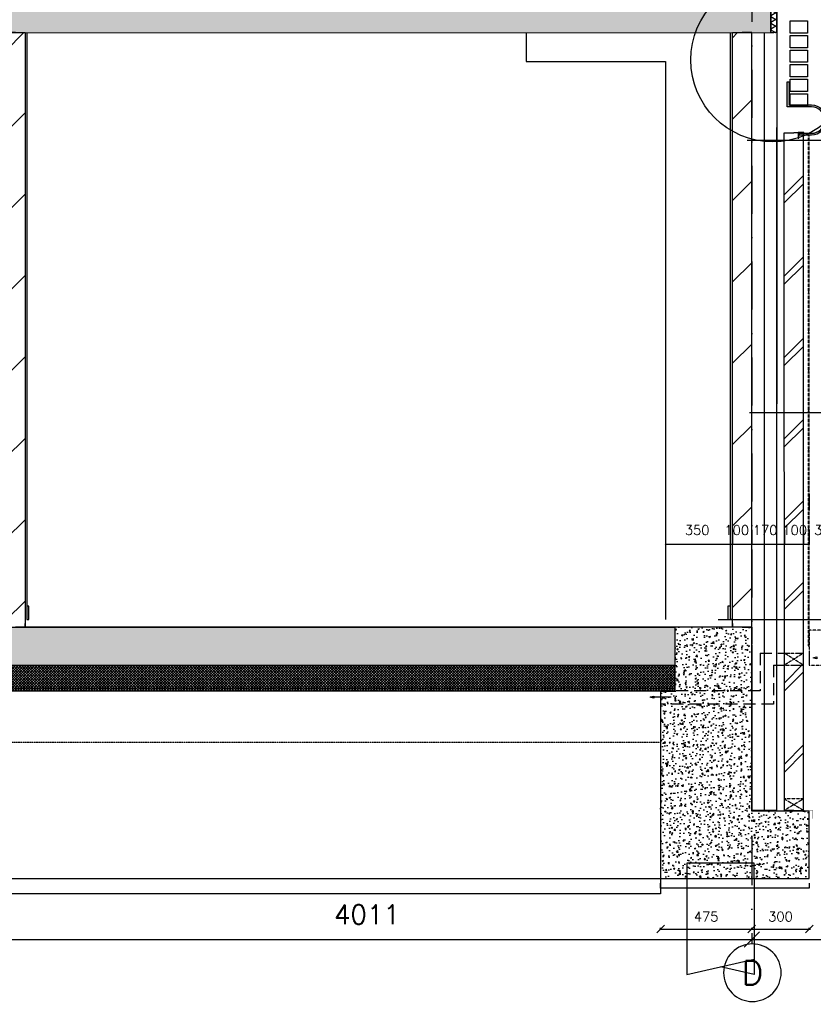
# Model space of a CAD drawing. Extents: x 0 to 297174, y -27731 to 163980.
# Tile 116 of 152: x 189905 to 194041, y 90440 to 95573. Entities that reach past the tile are written whole.
import ezdxf
from ezdxf.enums import TextEntityAlignment as Align

# ---------------------------------------------------------------- set-up
doc = ezdxf.new("R2010")
doc.units = 0
doc.header["$LTSCALE"] = 5
doc.header["$MEASUREMENT"] = 0
doc.header["$PDMODE"] = 3
doc.header["$PDSIZE"] = 0.1
for name, pattern in [('DASHDOT', [1, 0.5, -0.25, 0, -0.25]), ('DASHED', [0.75, 0.5, -0.25]), ('DD1', [2.66667, 1.66667, -0.5, 0, -0.5]), ('HIDDEN', [0.375, 0.25, -0.125]), ('HIDDEN2', [0.1875, 0.125, -0.0625])]:
    doc.linetypes.add(name, pattern=pattern)
doc.layers.get('0').update_dxf_attribs({"linetype": 'CONTINUOUS'})
doc.layers.get('DEFPOINTS').update_dxf_attribs({"linetype": 'CONTINUOUS'})
for name, color, linetype in [('_DETAILNUMMERS', 4, 'CONTINUOUS'), ('A--01A1_ACEER', 1, 'CONTINUOUS'), ('A--A21--_F-23-', 9, 'CONTINUOUS'), ('A--A22--_F123-', 9, 'CONTINUOUS'), ('A--A23--_F--3-', 9, 'CONTINUOUS'), ('A--L$1-D1-ACEER', 1, 'CONTINUOUS'), ('A--L$7A3-_STRAMIEN', 3, 'CONTINUOUS'), ('A--L13DC4_VLOEREN', 4, 'HIDDEN'), ('A--L16D4_FUNDERING', 4, 'CONTINUOUS'), ('A--L17--', 7, 'CONTINUOUS'), ('A--L17--_F123-', 7, 'CONTINUOUS'), ('A--L21--', 3, 'CONTINUOUS'), ('A--L21--_F--3-', 7, 'CONTINUOUS'), ('A--L21--_F-23-', 4, 'CONTINUOUS'), ('A--L21D4_BUITENWAND', 4, 'CONTINUOUS'), ('A--L21DC1_BUITENWAND', 1, 'HIDDEN'), ('A--L22--', 3, 'CONTINUOUS'), ('A--L22--_F--3-', 7, 'CONTINUOUS'), ('A--L22D2_BINNENWAND', 2, 'CONTINUOUS'), ('A--L22D4_BINNENWAND', 4, 'CONTINUOUS'), ('A--L23--', 7, 'CONTINUOUS'), ('A--L23--_F--3-', 7, 'CONTINUOUS'), ('A--L28--', 7, 'CONTINUOUS'), ('A--L28--_F--3-', 1, 'CONTINUOUS'), ('A--L28D1_KONSTRUKTIES', 1, 'CONTINUOUS'), ('A--L28DC1_KONSTRUKTIES', 1, 'HIDDEN2'), ('A--L31--', 2, 'CONTINUOUS'), ('A--L31A1_BUITENKOZIJN', 1, 'CONTINUOUS'), ('A--M$1A-_F123-', 1, 'CONTINUOUS'), ('A--T$7A-_STRAMIEN', 2, 'CONTINUOUS'), ('A--T01A-25_TEKST', 2, 'CONTINUOUS'), ('STRAMIEN', 8, 'DD1'), ('X--LR---_CP', 7, 'CONTINUOUS')]:
    doc.layers.add(name, color=color, linetype=linetype)
doc.styles.add('ALFA-0_25', font='ROMANS')
doc.styles.add('HIEMSTRA', font='romans.shx')
doc.linetypes.add('BATTING', pattern='A,0.0001,-0.1,[134,ltypeshp.shx,S=0.1,R=0,X=-0.1,Y=0],-0.2,[134,ltypeshp.shx,S=0.1,R=180,X=0.1,Y=0],-0.1', length=0.4001)
doc.dimstyles.new('ALFA25', dxfattribs={"dimtxt": 50, "dimasz": 2, "dimexe": 0.3, "dimexo": 0.3, "dimgap": 2, "dimtad": 1, "dimdec": 0, "dimzin": 0, "dimdsep": 46, "dimtxsty": 'HIEMSTRA', "dimblk1": 'OBLIQUE', "dimblk2": 'OBLIQUE', "dimsah": 1, "dimcen": 0.09, "dimdle": 0.3, "dimclrd": 1, "dimclre": 1, "dimclrt": 2, "dimadec": 0, "dimazin": 0, "dimtfac": 0.75, "dimtdec": 4, "dimtix": 1, "dimtmove": 2, "dimatfit": 3, "dimldrblk": 'OBLIQUE', "dimfxl": 0, "dimtvp": 625, "dimtolj": 1, "dimtzin": 0, "dimarcsym": 0})
doc.dimstyles.get("Standard").update_dxf_attribs({"dimscale": 50, "dimtxt": 2.5, "dimasz": 2, "dimexe": 0.3, "dimexo": 0.3, "dimgap": 2, "dimtad": 1, "dimdec": 0, "dimzin": 0, "dimdsep": 46, "dimtxsty": 'HIEMSTRA', "dimblk1": 'OBLIQUE', "dimblk2": 'OBLIQUE', "dimsah": 1, "dimcen": 0.09, "dimdle": 0.3, "dimclrd": 1, "dimclre": 1, "dimclrt": 2, "dimadec": 0, "dimazin": 0, "dimtfac": 1, "dimtdec": 4, "dimtix": 1, "dimtmove": 2, "dimatfit": 3, "dimldrblk": 'OBLIQUE', "dimfxl": 0, "dimtvp": 625, "dimtolj": 1, "dimtzin": 0, "dimarcsym": 0})

# ---------------------------------------------------------------- blocks, each defined once
blk = doc.blocks.new('*U1704')
at = {"layer": 'A--A22--_F123-', "linetype": 'Continuous'}
h = blk.add_hatch(dxfattribs=at)
h.set_pattern_fill('ALFABKST', color=256, scale=212, style=0)
h.set_pattern_definition([(45, (-193939.7, -91344.93), (-212.00007, 212.00007), []), (45, (-193897.3, -91344.93), (-212.00007, 212.00007), [])])
h.paths.add_polyline_path([(0, 0), (-50, 0), (-50.1, 3533), (-0.1, 3533), (49.9, 3533), (50, 0)])
at = {"layer": 'A--L22--_F--3-', "color": 4, "linetype": 'Continuous'}
for points in [[(0, 0), (-50, 0), (-50.1, 3533), (-0.1, 3533)], [(0, 0), (50, 0), (49.9, 3533), (-0.1, 3533)]]:
    blk.add_lwpolyline(points, dxfattribs=at)
blk = doc.blocks.new('Q010075-')
at = {"layer": 'A--L17--_F123-', "color": 1, "linetype": 'DASHED'}
blk.add_lwpolyline([(-175, 0), (-175, 80), (175, 80), (175, 0)], dxfattribs=at)
at = {"layer": 'A--L17--_F123-', "color": 1, "linetype": 'Continuous'}
for points in [[(175, 0), (175, -500), (-175, -420)], [(-175, 0), (-175, -500), (0, -460)]]:
    blk.add_lwpolyline(points, dxfattribs=at)
at = {"layer": 'X--LR---_CP'}
for p in [(-175, 0), (-175, 0), (175, 0)]:
    blk.add_point(p, dxfattribs=at)
blk = doc.blocks.new('*U1703')
at = {"layer": 'A--L23--_F--3-', "color": 2, "linetype": 'Continuous'}
blk.add_lwpolyline([(0, 0), (0, -25), (-775, -25), (-775, 0)], dxfattribs=at)
blk = doc.blocks.new('_OBLIQUE')
at = {"color": 0, "linetype": 'ByBlock'}
blk.add_line((-0.5, -0.5), (0.5, 0.5), dxfattribs=at)
blk = doc.blocks.new('*D123')
at = {"layer": 'A--M$1A-_F123-', "color": 1, "lineweight": -2, "ltscale": 10}
for p, q in [((193719.6, 92914), (193719.6, 92836.8)), ((193889.7, 92914.1), (193889.7, 92836.8)), ((193890, 92837.1), (193719.3, 92837.1))]:
    blk.add_line(p, q, dxfattribs=at)
at = {"layer": 'DEFPOINTS', "color": 0, "ltscale": 10}
for p in [(193719.6, 92914.3), (193889.7, 92914.4), (193719.6, 92837.1)]:
    blk.add_point(p, dxfattribs=at)
at = {"layer": 'A--M$1A-_F123-', "color": 1, "lineweight": -2, "ltscale": 10, "xscale": 2, "yscale": 2, "zscale": 2, "rotation": 180}
blk.add_blockref('_OBLIQUE', (193719.6, 92837.1), dxfattribs=at)
at = {"layer": 'A--M$1A-_F123-', "color": 1, "lineweight": -2, "ltscale": 10, "xscale": 2, "yscale": 2, "zscale": 2}
blk.add_blockref('_OBLIQUE', (193889.7, 92837.1), dxfattribs=at)
at = {"layer": 'A--M$1A-_F123-', "color": 2, "ltscale": 10, "insert": (193789.6, 92912.1), "char_height": 50, "attachment_point": 5, "style": 'HIEMSTRA'}
blk.add_mtext('\\A1;170', dxfattribs=at)
blk = doc.blocks.new('*D124')
at = {"layer": 'A--M$1A-_F123-', "color": 1, "lineweight": -2}
for p, q in [((193619.6, 92914), (193619.6, 92836.8)), ((193719.6, 92914), (193719.6, 92836.8)), ((193719.9, 92837.1), (193619.3, 92837.1))]:
    blk.add_line(p, q, dxfattribs=at)
at = {"layer": 'DEFPOINTS', "color": 0}
for p in [(193619.6, 92914.3), (193719.6, 92914.3), (193619.6, 92837.1)]:
    blk.add_point(p, dxfattribs=at)
at = {"layer": 'A--M$1A-_F123-', "color": 1, "lineweight": -2, "xscale": 2, "yscale": 2, "zscale": 2, "rotation": 180}
blk.add_blockref('_OBLIQUE', (193619.6, 92837.1), dxfattribs=at)
at = {"layer": 'A--M$1A-_F123-', "color": 1, "lineweight": -2, "xscale": 2, "yscale": 2, "zscale": 2}
blk.add_blockref('_OBLIQUE', (193719.6, 92837.1), dxfattribs=at)
at = {"layer": 'A--M$1A-_F123-', "color": 2, "insert": (193641.8, 92912.1), "char_height": 50, "attachment_point": 5, "style": 'HIEMSTRA'}
blk.add_mtext('\\A1;100', dxfattribs=at)
blk = doc.blocks.new('*U1700')
at = {"layer": 'A--A22--_F123-', "linetype": 'Continuous'}
h = blk.add_hatch(dxfattribs=at)
h.set_pattern_fill('ALFALINE', color=256, scale=300, style=0)
h.set_pattern_definition([(45, (-193669.6, -92405.93), (-212.13203, 212.13203), [])])
h.paths.add_polyline_path([(0, 0), (-50, 0), (-50, 3100), (0, 3100), (50, 3100), (50, 0)])
at = {"layer": 'A--L22--_F--3-', "color": 4, "linetype": 'Continuous'}
for points in [[(0, 0), (-50, 0), (-50, 3100), (0, 3100)], [(0, 0), (50, 0), (50, 3100), (0, 3100)]]:
    blk.add_lwpolyline(points, dxfattribs=at)
blk = doc.blocks.new('*D125')
at = {"layer": 'A--M$1A-_F123-', "color": 1, "lineweight": -2, "ltscale": 10}
for p, q in [((193889.7, 92914.1), (193889.7, 92836.9)), ((193989.7, 92914.2), (193989.7, 92836.9)), ((193990, 92837.2), (193889.4, 92837.2))]:
    blk.add_line(p, q, dxfattribs=at)
at = {"layer": 'DEFPOINTS', "color": 0, "ltscale": 10}
for p in [(193889.7, 92914.4), (193989.7, 92914.5), (193889.7, 92837.2)]:
    blk.add_point(p, dxfattribs=at)
at = {"layer": 'A--M$1A-_F123-', "color": 1, "lineweight": -2, "ltscale": 10, "xscale": 2, "yscale": 2, "zscale": 2, "rotation": 180}
blk.add_blockref('_OBLIQUE', (193889.7, 92837.2), dxfattribs=at)
at = {"layer": 'A--M$1A-_F123-', "color": 1, "lineweight": -2, "ltscale": 10, "xscale": 2, "yscale": 2, "zscale": 2}
blk.add_blockref('_OBLIQUE', (193989.7, 92837.2), dxfattribs=at)
at = {"layer": 'A--M$1A-_F123-', "color": 2, "ltscale": 10, "insert": (193943.7, 92912.2), "char_height": 50, "attachment_point": 5, "style": 'HIEMSTRA'}
blk.add_mtext('\\A1;100', dxfattribs=at)
blk = doc.blocks.new('*D126')
at = {"layer": 'A--M$1A-_F123-', "color": 1, "lineweight": -2}
for p, q in [((193238.6, 90831.7), (193725.6, 90831.7)), ((193244.6, 90828.4), (193244.6, 90837.7)), ((193719.6, 90828.4), (193719.6, 90837.7))]:
    blk.add_line(p, q, dxfattribs=at)
at = {"layer": 'DEFPOINTS', "color": 0}
for p in [(193244.6, 90822.4), (193719.6, 90831.7), (193719.6, 90822.4)]:
    blk.add_point(p, dxfattribs=at)
at = {"layer": 'A--M$1A-_F123-', "color": 1, "lineweight": -2, "xscale": 40, "yscale": 40, "zscale": 40, "rotation": 180}
blk.add_blockref('_OBLIQUE', (193244.6, 90831.7), dxfattribs=at)
at = {"layer": 'A--M$1A-_F123-', "color": 1, "lineweight": -2, "xscale": 40, "yscale": 40, "zscale": 40}
blk.add_blockref('_OBLIQUE', (193719.6, 90831.7), dxfattribs=at)
at = {"layer": 'A--M$1A-_F123-', "color": 2, "insert": (193482.1, 90896.7), "char_height": 50, "attachment_point": 5, "style": 'HIEMSTRA'}
blk.add_mtext('\\A1;475', dxfattribs=at)
blk = doc.blocks.new('*D127')
at = {"layer": 'A--M$1A-_F123-', "color": 1, "lineweight": -2}
for p, q in [((193713.6, 90831.7), (194025.6, 90831.7)), ((193719.6, 90831.6), (193719.6, 90837.7)), ((194019.6, 90831.6), (194019.6, 90837.7))]:
    blk.add_line(p, q, dxfattribs=at)
at = {"layer": 'DEFPOINTS', "color": 0}
for p in [(193719.6, 90825.6), (194019.6, 90831.7), (194019.6, 90825.6)]:
    blk.add_point(p, dxfattribs=at)
at = {"layer": 'A--M$1A-_F123-', "color": 1, "lineweight": -2, "xscale": 40, "yscale": 40, "zscale": 40, "rotation": 180}
blk.add_blockref('_OBLIQUE', (193719.6, 90831.7), dxfattribs=at)
at = {"layer": 'A--M$1A-_F123-', "color": 1, "lineweight": -2, "xscale": 40, "yscale": 40, "zscale": 40}
blk.add_blockref('_OBLIQUE', (194019.6, 90831.7), dxfattribs=at)
at = {"layer": 'A--M$1A-_F123-', "color": 2, "insert": (193869.6, 90896.7), "char_height": 50, "attachment_point": 5, "style": 'HIEMSTRA'}
blk.add_mtext('\\A1;300', dxfattribs=at)
blk = doc.blocks.new('*D417')
at = {"layer": 'A--M$1A-_F123-', "color": 1, "lineweight": -2}
blk.add_line((189696.6, 90777.7), (193731.6, 90777.7), dxfattribs=at)
at = {"layer": 'DEFPOINTS', "color": 0}
for p in [(189708.6, 90777.7), (193719.6, 90777.7), (193719.6, 90777.7)]:
    blk.add_point(p, dxfattribs=at)
at = {"layer": 'A--M$1A-_F123-', "color": 1, "lineweight": -2, "xscale": 80, "yscale": 80, "zscale": 80, "rotation": 180}
blk.add_blockref('_OBLIQUE', (189708.6, 90777.7), dxfattribs=at)
at = {"layer": 'A--M$1A-_F123-', "color": 1, "lineweight": -2, "xscale": 80, "yscale": 80, "zscale": 80}
blk.add_blockref('_OBLIQUE', (193719.6, 90777.7), dxfattribs=at)
at = {"layer": 'A--M$1A-_F123-', "color": 3, "insert": (191714.1, 90907.7), "char_height": 100, "attachment_point": 5, "style": 'HIEMSTRA'}
blk.add_mtext('\\A1;4011', dxfattribs=at)
blk = doc.blocks.new('*U1630')
at = {"layer": 'A--A22--_F123-', "linetype": 'Continuous'}
h = blk.add_hatch(dxfattribs=at)
h.set_pattern_fill('ALFALINE', color=256, scale=300, style=0)
h.set_pattern_definition([(45, (-189882.6, -95505.9), (-212.13203, 212.13203), [])])
h.paths.add_polyline_path([(0, 0), (50, 0), (50, -3100), (0, -3100), (-50, -3100), (-50, 0)])
at = {"layer": 'A--L22--_F--3-', "color": 4, "linetype": 'Continuous'}
for points in [[(0, 0), (-50, 0), (-50, -3100), (0, -3100)], [(0, 0), (50, 0), (50, -3100), (0, -3100)]]:
    blk.add_lwpolyline(points, dxfattribs=at)
blk = doc.blocks.new('*U1626')
at = {"layer": 'A--L23--_F--3-', "color": 2, "linetype": 'Continuous'}
blk.add_lwpolyline([(0, 0), (0, -20), (-3687, -20), (-3687, 0)], dxfattribs=at)
blk = doc.blocks.new('*D461')
at = {"layer": 'A--M$1A-_F123-', "color": 1, "lineweight": -2}
blk.add_line((193707.6, 90777.7), (197663.6, 90777.7), dxfattribs=at)
at = {"layer": 'DEFPOINTS', "color": 0}
for p in [(193719.6, 90777.7), (197651.6, 90777.7), (197651.6, 90777.7)]:
    blk.add_point(p, dxfattribs=at)
at = {"layer": 'A--M$1A-_F123-', "color": 1, "lineweight": -2, "xscale": 80, "yscale": 80, "zscale": 80, "rotation": 180}
blk.add_blockref('_OBLIQUE', (193719.6, 90777.7), dxfattribs=at)
at = {"layer": 'A--M$1A-_F123-', "color": 1, "lineweight": -2, "xscale": 80, "yscale": 80, "zscale": 80}
blk.add_blockref('_OBLIQUE', (197651.6, 90777.7), dxfattribs=at)
at = {"layer": 'A--M$1A-_F123-', "color": 3, "insert": (195685.6, 90907.7), "char_height": 100, "attachment_point": 5, "style": 'HIEMSTRA'}
blk.add_mtext('\\A1;3932', dxfattribs=at)
blk = doc.blocks.new('*D675')
at = {"layer": 'A--M$1A-_F123-', "color": 1, "lineweight": -2}
for p, q in [((193269.6, 92914), (193269.6, 92836.8)), ((193619.6, 92914), (193619.6, 92836.8)), ((193619.9, 92837.1), (193269.3, 92837.1))]:
    blk.add_line(p, q, dxfattribs=at)
at = {"layer": 'DEFPOINTS', "color": 0}
for p in [(193269.6, 92914.3), (193619.6, 92914.3), (193269.6, 92837.1)]:
    blk.add_point(p, dxfattribs=at)
at = {"layer": 'A--M$1A-_F123-', "color": 1, "lineweight": -2, "xscale": 2, "yscale": 2, "zscale": 2, "rotation": 180}
blk.add_blockref('_OBLIQUE', (193269.6, 92837.1), dxfattribs=at)
at = {"layer": 'A--M$1A-_F123-', "color": 1, "lineweight": -2, "xscale": 2, "yscale": 2, "zscale": 2}
blk.add_blockref('_OBLIQUE', (193619.6, 92837.1), dxfattribs=at)
at = {"layer": 'A--M$1A-_F123-', "color": 2, "insert": (193435.5, 92912.1), "char_height": 50, "attachment_point": 5, "style": 'HIEMSTRA'}
blk.add_mtext('\\A1;350', dxfattribs=at)
blk = doc.blocks.new('*D682')
at = {"layer": 'A--M$1A-_F123-', "color": 1, "lineweight": -2, "ltscale": 10}
for p, q in [((193989.7, 92914.1), (193989.7, 92836.9)), ((194019.7, 92914.2), (194019.7, 92836.9)), ((194020, 92837.2), (193989.4, 92837.2))]:
    blk.add_line(p, q, dxfattribs=at)
at = {"layer": 'DEFPOINTS', "color": 0, "ltscale": 10}
for p in [(193989.7, 92914.4), (194019.7, 92914.5), (193989.7, 92837.2)]:
    blk.add_point(p, dxfattribs=at)
at = {"layer": 'A--M$1A-_F123-', "color": 1, "lineweight": -2, "ltscale": 10, "xscale": 2, "yscale": 2, "zscale": 2, "rotation": 180}
blk.add_blockref('_OBLIQUE', (193989.7, 92837.2), dxfattribs=at)
at = {"layer": 'A--M$1A-_F123-', "color": 1, "lineweight": -2, "ltscale": 10, "xscale": 2, "yscale": 2, "zscale": 2}
blk.add_blockref('_OBLIQUE', (194019.7, 92837.2), dxfattribs=at)
at = {"layer": 'A--M$1A-_F123-', "color": 2, "ltscale": 10, "insert": (194087.3, 92912.2), "char_height": 50, "attachment_point": 5, "style": 'HIEMSTRA'}
blk.add_mtext('\\A1;30', dxfattribs=at)
blk = doc.blocks.new('Q020548-')
at = {"layer": 'A--L28--_F--3-', "color": 4, "linetype": 'Continuous'}
blk.add_lwpolyline([(0, 0), (0, 30), (2, 30, -0.414214), (4, 28), (4, 7.5, 0.414214), (7.5, 4), (28, 4, -0.414214), (30, 2), (30, 0)], format="xyb", close=True, dxfattribs=at)
at = {"layer": 'X--LR---_CP', "color": 4, "linetype": 'Continuous'}
blk.add_point((0, 0), dxfattribs=at)
blk = doc.blocks.new('*U1485')
at = {"layer": 'A--A21--_F-23-', "linetype": 'Continuous'}
h = blk.add_hatch(dxfattribs=at)
h.set_pattern_fill('ALFAISO', color=256, scale=30, angle=270, style=0)
h.set_pattern_definition([(330, (-15, -2e-12), (15, 25.9808), []), (30, (-15, -2e-12), (-15, 25.9808), [])])
h.paths.add_polyline_path([(0, 0), (15, 0), (15, -250), (0, -250), (-15, -250), (-15, 0)])
at = {"layer": 'A--L21--_F--3-', "color": 3, "linetype": 'Continuous'}
for points in [[(0, 0), (-15, 0), (-15, -250), (0, -250)], [(0, 0), (15, 0), (15, -250), (0, -250)]]:
    blk.add_lwpolyline(points, dxfattribs=at)

msp = doc.modelspace()

# ---------------------------------------------------------------- hatches: boundary and pattern name
at = {"layer": 'A--A23--_F--3-'}
h = msp.add_hatch(dxfattribs=at)
h.set_pattern_fill('ALFABET', color=256, scale=50, angle=1, style=0, pattern_type=2)
h.set_pattern_definition([(46, (0, 0), (-215.80194, 208.3975), []), (51, (0, 0), (359.12306, -25.11233), [37.5, -412.5]), (356, (0, 0), (-75.9289, 374.828), [30, -330]), (101.4514, (29.93, -2.1), (283.19445, 349.71546), [31.8701, -350.57106]), (47.1842, (-1.75, 100), (534.9836, -73.4339), [56.25, -618.75]), (97.6356, (42.84, 93.87), (458.7598, 495.1408), [47.8051, -525.8565]), (352.1842, (-1.75, 100), (458.7594, 495.1412), [45, -495]), (22, (48.68, 75.86), (301.9214, -196.07005), [37.5, -412.5]), (327, (48.7, 75.86), (115.3113, 364.643), [30, -330]), (72.4514, (73.84, 59.52), (417.23286, 168.57264), [31.8701, -350.57106]), (38.5, (0, 0), (3.1741, 166.527686), [0, -326, 0, -335, 0, -331.25]), (8.5, (0, 0), (128.07302, 199.47142), [0, -191, 0, -318.5, 0, -126.25]), (328.5, (-111.48, -1.95), (267.067385, -6.617475), [0, -125, 0, -390, 0, -517.5]), (318.5, (-161.48, -2.82), (290.67514, 55.13387), [0, -162.5, 0, -259, 0, -367.5]), (318.5, (-161.48, -2.82), (290.67514, 55.13387), [0, -162.5, 0, -259, 0, -367.5])])
h.paths.add_polyline_path([(193819.4, 95505.9), (177097.5, 95505.9), (177097.5, 99255.9), (193819.4, 99255.9)])
h.paths.add_polyline_path([(185272.6, 99005.8), (193819.4, 99005.9), (193819.4, 95755.9), (185272.6, 95755.9)], flags=16)
h.paths.add_polyline_path([(184972.6, 95795.9), (177399.2, 95795.9), (177399.2, 98855.9), (184972.6, 98855.9)], flags=16)
h = msp.add_hatch(dxfattribs=at)
h.set_pattern_fill('ALFABET', color=256, scale=40, angle=1, style=0, pattern_type=2)
h.set_pattern_definition([(46, (66929.9, 0), (-172.64155, 166.718), []), (51, (66929.9, 0), (287.29845, -20.08986), [30, -330]), (356, (66929.9, 0), (-60.7431, 299.8624), [24, -264]), (101.4514, (66953.83, -1.67), (226.55556, 279.77237), [25.4961, -280.45684]), (47.1842, (66928.5, 80), (427.9869, -58.74715), [45, -495]), (97.6356, (66964.16, 75.1), (367.0079, 396.1126), [38.2441, -420.6852]), (352.1842, (66928.5, 80), (367.0076, 396.1129), [36, -396]), (22, (66968.84, 60.7), (241.53712, -156.85604), [30, -330]), (327, (66968.84, 60.7), (92.24906, 291.7144), [24, -264]), (72.4514, (66988.97, 47.62), (333.7863, 134.8581), [25.4961, -280.45684]), (38.5, (66929.89, 0), (2.53928, 133.22215), [0, -260.8, 0, -268, 0, -265]), (8.5, (66929.89, 0), (102.45841, 159.57714), [0, -152.8, 0, -254.8, 0, -101]), (328.5, (66840.71, -1.56), (213.65391, -5.29398), [0, -100, 0, -312, 0, -414]), (318.5, (66800.71, -2.25), (232.5401, 44.1071), [0, -130, 0, -207.2, 0, -294]), (318.5, (66800.71, -2.25), (232.5401, 44.1071), [0, -130, 0, -207.2, 0, -294])])
h.paths.add_polyline_path([(193319.6, 92205.9), (177272.6, 92205.9), (177272.6, 92405.9), (193319.6, 92405.9)])
h = msp.add_hatch(dxfattribs=at)
h.set_pattern_fill('AR-CONC', color=256, scale=10, style=0, pattern_type=2)
h.set_pattern_definition([(50, (0, 0), (71.726018, -6.275213), [7.5, -82.5]), (355, (0, 0), (-13.875133, 75.219213), [6, -66]), (100.4514, (5.98, -0.52), (57.850938, 68.943954), [6.37402, -70.11421]), (46.1842, (0, 20), (106.724105, -16.5519), [11.25, -123.75]), (96.6356, (8.89, 18.62), (93.46627, 97.411787), [9.56103, -105.1713]), (351.1842, (0, 20), (93.466195, 97.41186), [9, -99]), (21, (10, 15), (59.690705, -40.261889), [7.5, -82.5]), (326, (10, 15), (24.331533, 72.515005), [6, -66]), (71.4514, (14.974, 11.645), (84.022263, 32.25305), [6.37402, -70.11421]), (37.5, (0, 0), (1.2159855, 33.2893854), [0, -65.2, 0, -67, 0, -66.25]), (7.5, (0, 0), (26.306954, 39.441171), [0, -38.2, 0, -63.7, 0, -25.25]), (327.5, (-22.3, 0), (53.3822436, -2.2554872), [0, -25, 0, -78, 0, -103.5]), (317.5, (-32.3, 0), (58.318617, 10.010498), [0, -32.5, 0, -51.8, 0, -73.5])])
h.paths.add_polyline_path([(193244.6, 91585.9), (193244.6, 91095.9), (194019.6, 91095.9), (194019.6, 91445.9), (193719.6, 91445.9), (193719.6, 92405.9), (193465.2, 92405.9), (193319.6, 92405.9), (193319.6, 92070.9), (193244.6, 92070.9)])
h = msp.add_hatch(dxfattribs=at)
h.set_pattern_fill('ALFAKRS', color=256, scale=10, style=0, pattern_type=2)
h.set_pattern_definition([(135, (255235.219, 0), (7.0710678, 7.0710678), []), (45, (255235.219, 0), (7.0710678, -7.0710678), [])])
h.paths.add_polyline_path([(177997.6, 92073.9), (193319.6, 92073.9), (193319.6, 92205.9), (177272.6, 92205.9), (177272.6, 92085.9), (177347.6, 92085.9), (177347.6, 92073.9)])
at = {"layer": 'A--L21--_F-23-', "linetype": 'Continuous'}
h = msp.add_hatch(color=256, dxfattribs=at)
edge = h.paths.add_edge_path()
edge.add_arc((194030.8, 95049.9), 79, -90, 90, ccw=False)
edge.add_line((194030.8, 94970.9), (193969, 94970.9))
edge.add_line((193969, 94970.9), (193969, 94980.9))
edge.add_line((193969, 94980.9), (194030.8, 94980.9))
edge.add_arc((194030.8, 95049.9), 69, 270, 450)
edge.add_line((194030.8, 95118.9), (194020.8, 95118.9))
edge.add_line((194020.8, 95118.9), (193905, 95118.9))
edge.add_line((193905, 95118.9), (193905, 95248.9))
edge.add_line((193905, 95248.9), (193913, 95248.9))
edge.add_arc((193913, 95246.9), 2, 0, 90, ccw=False)
edge.add_line((193915, 95246.9), (193915, 95132.4))
edge.add_arc((193918.5, 95132.4), 3.5, 180, 270)
edge.add_line((193918.5, 95128.9), (194030.8, 95128.9))

# ---------------------------------------------------------------- linework, layer by layer
at = {"layer": '_DETAILNUMMERS'}
msp.add_circle((193829.4, 95363.8), 427.3, dxfattribs=at)
at = {"layer": 'A--01A1_ACEER', "ltscale": 10}
for p, q in [((193850.2, 95755.9), (193849.6, 91450.9)), ((194019.7, 93101.7), (194019.7, 93014.2))]:
    msp.add_line(p, q, dxfattribs=at)
at = {"layer": 'A--01A1_ACEER', "linetype": 'BATTING', "ltscale": 30}
msp.add_line((193784, 95505.9), (193784.1, 91447.1), dxfattribs=at)
at = {"layer": 'A--01A1_ACEER'}
for p, q in [((193849.6, 95010.7), (193849.6, 91450.9)), ((193849.6, 91450.9), (193719.6, 91450.9))]:
    msp.add_line(p, q, dxfattribs=at)
at = {"layer": 'A--01A1_ACEER', "linetype": 'Continuous'}
for p, q in [((194085, 94942.9), (193695.9, 94942.9)), ((193834.2, 92445.9), (194089, 92445.9))]:
    msp.add_line(p, q, dxfattribs=at)
at = {"layer": 'A--L$1-D1-ACEER'}
msp.add_line((193299.3, 92041.2), (193192.1, 92041.2), dxfattribs=at)
for points in [[(194059.4, 92241.4), (194039.4, 92246.4), (194039.4, 92246.4), (194059.4, 92251.4)], [(193209.8, 92036.2), (193189.8, 92041.2), (193189.8, 92041.2), (193209.8, 92046.2)]]:
    msp.add_lwpolyline(points, close=True, dxfattribs=at)
at = {"layer": 'A--L$7A3-_STRAMIEN', "linetype": 'Continuous', "extrusion": (0, 0, -1)}
msp.add_ellipse((193723.1, 90604.3), major_axis=(-106.1, 106.1), ratio=1, dxfattribs=at)
at = {"layer": 'A--L13DC4_VLOEREN', "const_width": 2}
msp.add_lwpolyline([(193610, 92405.9), (193723.1, 92405.9), (193719.6, 91450.9), (194038.1, 91450.9), (194038.1, 91429), (194038.1, 91407.1)], dxfattribs=at)
at = {"layer": 'A--L16D4_FUNDERING'}
msp.add_lwpolyline([(193244.6, 91585.9), (193244.6, 91095.9), (194019.6, 91095.9), (194019.6, 91445.9), (193719.6, 91445.9), (193719.6, 92405.9), (193465.2, 92405.9), (193319.6, 92405.9), (193319.6, 92070.9), (193244.6, 92070.9)], close=True, dxfattribs=at)
msp.add_lwpolyline([(194019.6, 91095.9), (194019.6, 91445.9), (193719.6, 91445.9)], dxfattribs=at)
at = {"layer": 'A--L21--_F-23-', "linetype": 'Continuous'}
for p, q in [((193819.4, 95505.9), (193819.4, 95755.9)), ((177097.6, 95503.9), (193819.4, 95505.9))]:
    msp.add_line(p, q, dxfattribs=at)
msp.add_lwpolyline([(193319.6, 92205.9), (177272.6, 92205.9), (177272.6, 92405.9), (193319.6, 92405.9)], close=True, dxfattribs=at)
at = {"layer": 'A--L21D4_BUITENWAND', "elevation": 0}
for points in [[(193920, 95567.4), (194010, 95567.4), (194010, 95503.2), (193920, 95503.2)], [(193920, 95491.3), (194010, 95491.3), (194010, 95427.2), (193920, 95427.2)], [(193920, 95415.2), (194010, 95415.2), (194010, 95351.1), (193920, 95351.1)], [(193920, 95339.1), (194010, 95339.1), (194010, 95275), (193920, 95275)], [(193920, 95262.8), (194010, 95262.8), (194010, 95198.6), (193920, 95198.6)], [(193920, 95186.4), (194010, 95186.4), (194010, 95122.3), (193920, 95122.3)]]:
    msp.add_lwpolyline(points, close=True, dxfattribs=at)
at = {"layer": 'A--L21DC1_BUITENWAND', "ltscale": 50}
for p, q in [((193762.9, 92270.9), (193989.6, 92270.9)), ((193762.9, 92270.9), (193762.9, 92073.9)), ((193832.9, 92207.9), (193989.7, 92207.9)), ((193832.9, 92207.9), (193832.9, 92003.9)), ((193762.9, 92073.9), (193244.6, 92073.9)), ((193832.9, 92003.9), (193244.6, 92003.9))]:
    msp.add_line(p, q, dxfattribs=at)
at = {"layer": 'A--L21DC1_BUITENWAND'}
for p, q in [((194019.7, 92270.9), (194019.7, 92207.9)), ((193244.6, 92073.9), (193244.6, 92003.9)), ((193889.6, 91510.9), (193989.6, 91450.9)), ((193989.7, 91510.9), (193889.6, 91450.9)), ((193989.7, 91510.9), (193889.6, 91510.9))]:
    msp.add_line(p, q, dxfattribs=at)
for points in [[(194013.8, 94768.9), (194019.8, 94768.9), (194019.8, 94968.9), (194013.8, 94968.9)], [(194013.8, 94563.9), (194019.8, 94563.9), (194019.8, 94763.9), (194013.8, 94763.9)], [(194013.8, 94358.9), (194019.8, 94358.9), (194019.8, 94558.9), (194013.8, 94558.9)], [(194013.8, 94153.9), (194019.8, 94153.9), (194019.8, 94353.9), (194013.8, 94353.9)], [(194013.7, 93948.9), (194019.7, 93948.9), (194019.7, 94148.9), (194013.7, 94148.9)], [(194013.7, 93743.9), (194019.7, 93743.9), (194019.7, 93943.9), (194013.7, 93943.9)], [(194013.7, 93538.9), (194019.7, 93538.9), (194019.7, 93738.9), (194013.7, 93738.9)], [(194013.7, 93333.9), (194019.7, 93333.9), (194019.7, 93533.9), (194013.7, 93533.9)], [(194013.7, 93128.9), (194019.7, 93128.9), (194019.7, 93328.9), (194013.7, 93328.9)], [(194013.7, 92923.9), (194019.7, 92923.9), (194019.7, 93123.9), (194013.7, 93123.9)], [(194013.7, 92718.9), (194019.7, 92718.9), (194019.7, 92918.9), (194013.7, 92918.9)], [(194013.7, 92513.9), (194019.7, 92513.9), (194019.7, 92713.9), (194013.7, 92713.9)], [(194013.7, 92308.9), (194019.7, 92308.9), (194019.7, 92508.9), (194013.7, 92508.9)], [(194019.7, 92207.9), (194110.4, 92207.9), (194110.4, 92389.9), (194019.7, 92389.9)], [(193989.6, 92207.9), (193889.5, 92270.9), (193989.6, 92270.9), (193889.5, 92207.9)]]:
    msp.add_lwpolyline(points, close=True, dxfattribs=at)
at = {"layer": 'A--L22D2_BINNENWAND'}
msp.add_line((189942.6, 95505.9), (189942.6, 92445.9), dxfattribs=at)
msp.add_lwpolyline([(193619.6, 92445.9), (193609.6, 92445.9), (193609.6, 95505.9)], dxfattribs=at)
msp.add_lwpolyline([(189942.6, 92445.9), (189952.6, 92445.9), (189952.6, 92515.9), (189942.6, 92515.9)], close=True, dxfattribs=at)
at = {"layer": 'A--L22D4_BINNENWAND'}
msp.add_line((193719.6, 92085.9), (193719.6, 91445.9), dxfattribs=at)
at = {"layer": 'A--L23--'}
for points in [[(193594.6, 92445.9), (193609.6, 92445.9), (193609.6, 92515.9), (193594.6, 92515.9)], [(177997.6, 92073.9), (193319.6, 92073.9), (193319.6, 92205.9), (177272.6, 92205.9), (177272.6, 92085.9), (177347.6, 92085.9), (177347.6, 92073.9)]]:
    msp.add_lwpolyline(points, close=True, dxfattribs=at)
at = {"layer": 'A--L28--_F--3-', "color": 4, "linetype": 'Continuous', "elevation": 0}
msp.add_lwpolyline([(194030.8, 95128.9), (194030.8, 95128.9, -1), (194030.8, 94970.9), (193969, 94970.9), (193969, 94980.9), (194030.8, 94980.9, 1), (194030.8, 95118.9), (194020.8, 95118.9), (193905, 95118.9), (193905, 95248.9), (193913, 95248.9, -0.414214), (193915, 95246.9), (193915, 95132.4, 0.414214), (193918.5, 95128.9)], format="xyb", close=True, dxfattribs=at)
at = {"layer": 'A--L28D1_KONSTRUKTIES'}
msp.add_lwpolyline([(192544.5, 95506), (192544.5, 95356), (193269.6, 95356), (193269.6, 92446)], dxfattribs=at)
at = {"layer": 'A--L28DC1_KONSTRUKTIES'}
for p, q in [((177347.6, 92085.9), (193317.6, 92085.9)), ((184997.6, 91806.3), (193244.6, 91806.3))]:
    msp.add_line(p, q, dxfattribs=at)
at = {"layer": 'A--L31--'}
msp.add_lwpolyline([(177347.6, 91095.9), (193244.6, 91095.9), (193244.6, 91015.9), (177347.6, 91015.9)], close=True, dxfattribs=at)
at = {"layer": 'A--L31A1_BUITENKOZIJN'}
msp.add_line((193545, 92445.9), (201402.6, 92445.9), dxfattribs=at)
at = {"layer": 'A--T01A-25_TEKST'}
msp.add_line((196160.8, 93524.4), (193708.6, 93524.4), dxfattribs=at)
at = {"layer": 'STRAMIEN', "linetype": 'DASHDOT', "ltscale": 100}
for p, q in [((193719.6, 110315), (193719.6, 90754.3)), ((193720, 110315), (193720, 90754.3))]:
    msp.add_line(p, q, dxfattribs=at)
at = {"layer": 'STRAMIEN', "linetype": 'DASHDOT'}
msp.add_line((193244.6, 91585.9), (193244.6, 91095.9), dxfattribs=at)

# ---------------------------------------------------------------- block references
at = {"layer": 'A--L17--', "xscale": -1}
msp.add_blockref('Q010075-', (193557.4, 91095.9), dxfattribs=at)
at = {"layer": 'A--L21--'}
msp.add_blockref('*U1485', (193834.4, 95755.9), dxfattribs=at)
at = {"layer": 'A--L22--'}
for name, p in [('*U1630', (189882.6, 95505.9)), ('*U1700', (193669.6, 92405.9)), ('*U1704', (193939.7, 91450.9))]:
    msp.add_blockref(name, p, dxfattribs=at)
at = {"layer": 'A--L23--'}
for name, p in [('*U1626', (193619.6, 92425.9)), ('*U1703', (194019.6, 91070.9))]:
    msp.add_blockref(name, p, dxfattribs=at)
at = {"layer": 'A--L28--', "linetype": 'Continuous', "xscale": -1, "rotation": 180}
msp.add_blockref('Q020548-', (193961.5, 94985.6, 0), dxfattribs=at)

# ---------------------------------------------------------------- texts
at = {"layer": 'A--T$7A-_STRAMIEN', "style": 'ALFA-0_25'}
msp.add_text('D', height=125, dxfattribs=at).set_placement((193723.1, 90604.3), align=Align.MIDDLE_CENTER)

# ---------------------------------------------------------------- dimensions: what is measured, and where the dimension line sits
at = {"layer": 'A--M$1A-_F123-'}
for base, p1, p2, picture, middle in [((193269.6, 92837.1), (193619.6, 92914.3), (193269.6, 92914.3), '*D675', (193435.5, 92912.1)), ((193619.6, 92837.1), (193719.6, 92914.3), (193619.6, 92914.3), '*D124', (193641.8, 92912.1)), ((193719.6, 92837.1), (193889.7, 92914.4), (193719.6, 92914.3), '*D123', (193789.6, 92912.1)), ((193889.7, 92837.2), (193989.7, 92914.5), (193889.7, 92914.4), '*D125', (193943.7, 92912.2)), ((193989.7, 92837.2), (194019.7, 92914.5), (193989.7, 92914.4), '*D682', (194087.3, 92912.2))]:
    dim = msp.add_linear_dim(base=base, p1=p1, p2=p2, dimstyle='ALFA25', dxfattribs=at)
    dim.commit()
    dim.dimension.update_dxf_attribs({"geometry": picture, "text_midpoint": middle, "dimtype": 160})
for base, p1, p2, override, picture, middle in [((193719.6, 90777.7), (189708.6, 90777.7), (193719.6, 90777.7), {"dimscale": 40, "dimclrt": 3}, '*D417', (191714.1, 90907.7)), ((197651.6, 90777.7), (193719.6, 90777.7), (197651.6, 90777.7), {"dimscale": 40, "dimclrt": 3}, '*D461', (195685.6, 90907.7)), ((193719.6, 90831.7), (193244.6, 90822.4), (193719.6, 90822.4), {"dimscale": 20}, '*D126', (193482.1, 90896.7)), ((194019.6, 90831.7), (193719.6, 90825.6), (194019.6, 90825.6), {"dimscale": 20}, '*D127', (193869.6, 90896.7))]:
    dim = msp.add_linear_dim(base=base, p1=p1, p2=p2, dimstyle='Standard', override=override, dxfattribs=at)
    dim.commit()
    dim.dimension.update_dxf_attribs({"geometry": picture, "text_midpoint": middle})

doc.saveas('drawing.dxf')
